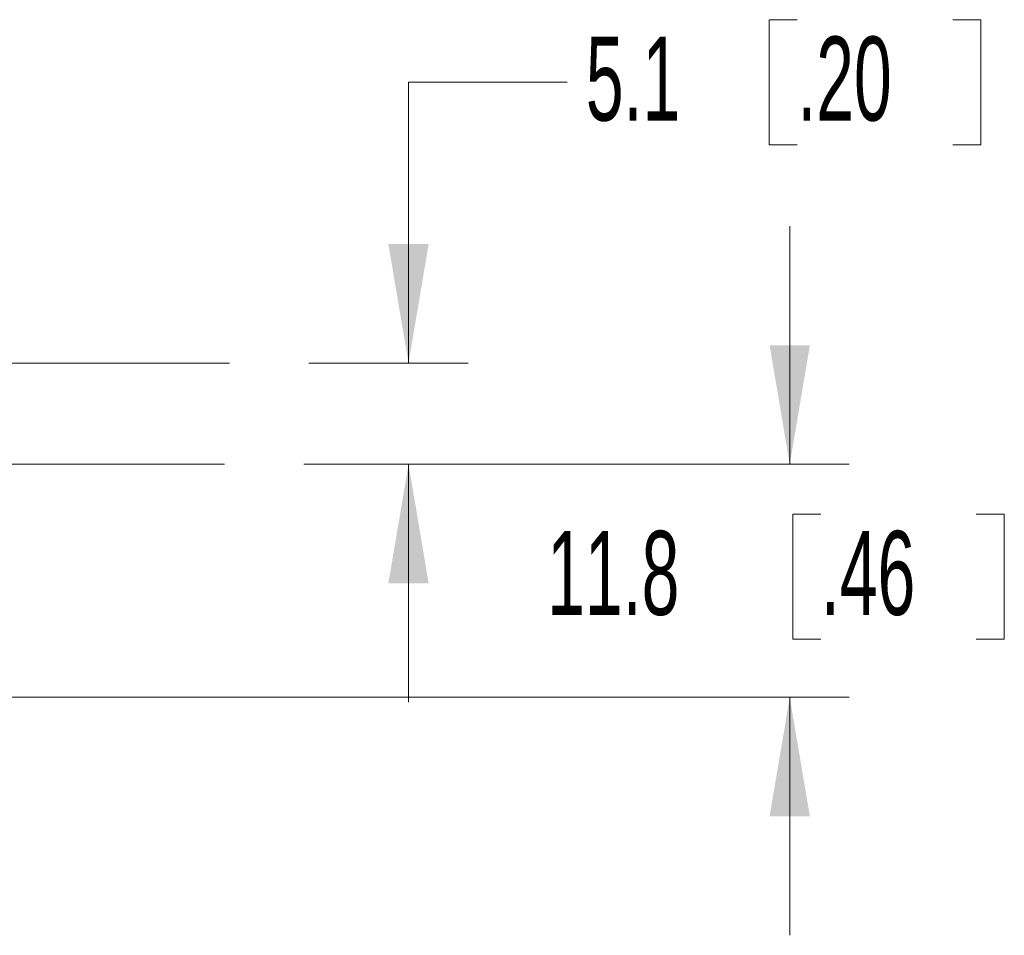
# Model space of a CAD drawing. Header units: millimetres. Extents: x 10 to 272, y 8 to 208.
# Tile 49 of 75: x 110 to 135, y 82 to 105. Entities that reach past the tile are written whole.
import ezdxf

# ---------------------------------------------------------------- set-up
doc = ezdxf.new("R2010")
doc.units = ezdxf.units.MM
doc.linetypes.add('CENTERX2', pattern=[20.32, 12.7, -2.54, 2.54, -2.54])
doc.styles.add('SLDTEXTSTYLE1', font='TXT', dxfattribs={"width": 0.605})
doc.dimstyles.new('SLDDIMSTYLE0', dxfattribs={"dimtxt": 2.054655, "dimasz": 3, "dimexe": 0, "dimexo": 0.0625, "dimgap": 0.513664, "dimtad": 0, "dimtih": 1, "dimtoh": 1, "dimdec": 1, "dimlfac": 2, "dimrnd": 1e-09, "dimzin": 12, "dimdsep": 46, "dimtxsty": 'SLDTEXTSTYLE1', "dimsah": 1, "dimcen": 0.09, "dimadec": 0, "dimazin": 3, "dimtfac": 1, "dimtdec": 1, "dimtmove": 0, "dimatfit": 0, "dimfxl": 1, "dimfrac": 2, "dimtolj": 1, "dimtzin": 12, "dimarcsym": 0})

# ---------------------------------------------------------------- blocks, each defined once
blk = doc.blocks.new('_D')
at = {"color": 7, "linetype": 'Continuous', "lineweight": 18}
for p, q in [((129.343, 105.19), (128.637, 105.19)), ((128.637, 105.19), (128.637, 102.035)), ((133.263, 105.19), (133.968, 105.19)), ((133.968, 105.19), (133.968, 102.035)), ((123.542, 103.612), (119.542, 103.612)), ((119.542, 103.612), (119.542, 96.532)), ((128.637, 102.035), (129.343, 102.035)), ((133.968, 102.035), (133.263, 102.035)), ((117.03, 96.532), (121.042, 96.532)), ((116.901, 93.982), (121.042, 93.982)), ((119.542, 93.982), (119.542, 87.982))]:
    blk.add_line(p, q, dxfattribs=at)
for points in [[(119.542, 96.532), (120.05, 99.532), (119.034, 99.532)], [(119.542, 93.982), (119.034, 90.982), (120.05, 90.982)]]:
    blk.add_solid(points, dxfattribs=at)
at = {"color": 7, "linetype": 'Continuous', "lineweight": 18, "char_height": 2.1167, "attachment_point": 1, "style": 'SLDTEXTSTYLE1'}
for s, insert in [('5.1', (124.012, 104.763)), ('.20', (129.343, 104.763))]:
    blk.add_mtext(s, dxfattribs=dict(at, insert=insert))
blk = doc.blocks.new('_D_6')
at = {"color": 7, "linetype": 'Continuous', "lineweight": 18}
for p, q in [((129.152, 93.982), (129.152, 99.982)), ((116.901, 93.982), (130.652, 93.982)), ((129.936, 92.728), (129.23, 92.728)), ((129.23, 92.728), (129.23, 89.572)), ((133.855, 92.728), (134.561, 92.728)), ((134.561, 92.728), (134.561, 89.572)), ((129.23, 89.572), (129.936, 89.572)), ((134.561, 89.572), (133.855, 89.572)), ((102.615, 88.107), (130.652, 88.107)), ((129.152, 88.107), (129.152, 82.107))]:
    blk.add_line(p, q, dxfattribs=at)
for points in [[(129.152, 93.982), (129.66, 96.982), (128.644, 96.982)], [(129.152, 88.107), (128.644, 85.107), (129.66, 85.107)]]:
    blk.add_solid(points, dxfattribs=at)
at = {"color": 7, "linetype": 'Continuous', "lineweight": 18, "char_height": 2.1167, "attachment_point": 1, "style": 'SLDTEXTSTYLE1'}
for s, insert in [('.46', (129.936, 92.301)), ('11.8', (123.037, 92.301))]:
    blk.add_mtext(s, dxfattribs=dict(at, insert=insert))

msp = doc.modelspace()

# ---------------------------------------------------------------- linework, layer by layer
at = {"color": 7, "linetype": 'CENTERX2', "lineweight": 18}
for p, q in [((102.5737, 96.5319), (115.0299, 96.5319)), ((102.9423, 93.9819), (114.9005, 93.9819))]:
    msp.add_line(p, q, dxfattribs=at)

# ---------------------------------------------------------------- dimensions: what is measured, and where the dimension line sits
at = {"color": 7, "linetype": 'Continuous', "lineweight": 18}
for base, p1, p2, picture, middle in [((119.5418, 93.9819), (115.0299, 96.5319), (114.9005, 93.9819), '_D', (119.5418, 103.6122)), ((129.151637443, 88.1068589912), (114.9005402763, 93.9818589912), (100.6152803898, 88.1068589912), '_D_6', (129.151637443, 91.1501717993))]:
    dim = msp.add_linear_dim(base=base, p1=p1, p2=p2, angle=90, dimstyle='SLDDIMSTYLE0', dxfattribs=at)
    dim.commit()
    dim.dimension.update_dxf_attribs({"geometry": picture, "text_midpoint": middle, "dimtype": 160})

doc.saveas('drawing.dxf')
